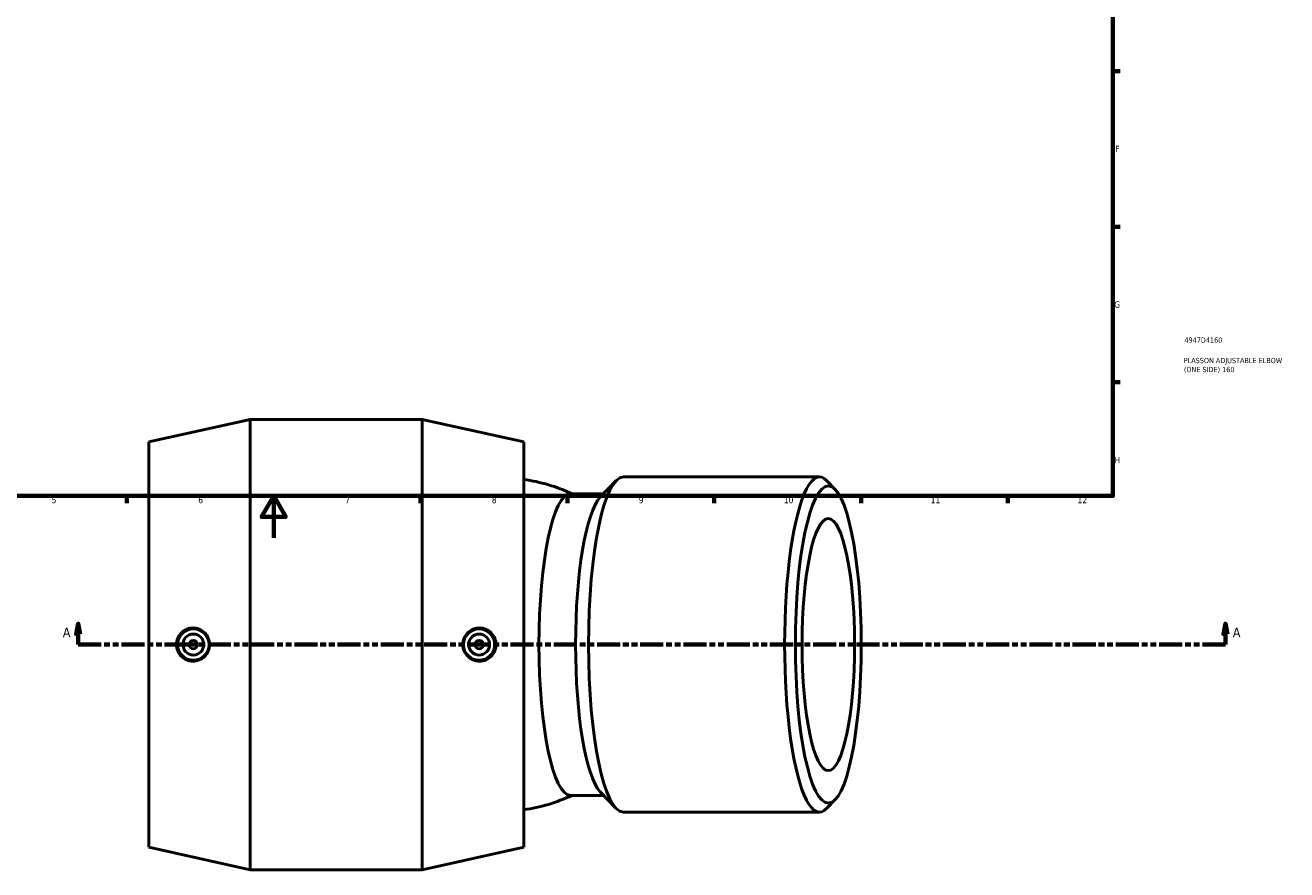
# Model space of a CAD drawing. Header units: millimetres. Extents: x -102 to 1450, y -612 to 1193.
# Tile 3 of 5: x 302 to 904, y -158 to 245. Entities that reach past the tile are written whole.
import ezdxf

# ---------------------------------------------------------------- set-up
doc = ezdxf.new("R2010")
doc.units = ezdxf.units.MM
doc.linetypes.add('DOUBLE_DASH_CHAIN', pattern=[1.2403, 0.6614, -0.0827, 0.1654, -0.0827, 0.1654, -0.0827])
for name, color, linetype, lineweight in [('Border (ANSI)', 7, 'Continuous', 70), ('Section Line (ANSI)', 7, 'DOUBLE_DASH_CHAIN', 70), ('Title (ISO)', 7, 'Continuous', 50), ('Visible (ANSI)', 7, 'Continuous', 50)]:
    doc.layers.add(name, color=color, linetype=linetype, lineweight=lineweight)
doc.styles.add('Label Text (ANSI)', font='tahoma.ttf')
doc.styles.add('Note Text (ANSI)', font='tahoma.ttf')
doc.styles.add('Note Text (ISO)', font='tahoma.ttf')

# ---------------------------------------------------------------- blocks, each defined once
blk = doc.blocks.new('Borders Default Border')
at = {"layer": 'Border (ANSI)'}
for p, q in [((821, 222.75), (824.45, 222.75)), ((821, 148.5), (824.45, 148.5)), ((821, 74.25), (824.45, 74.25)), ((350.42, 20), (350.42, 16.55)), ((490.58, 20), (490.58, 16.55)), ((560.67, 20), (560.67, 16.55)), ((630.75, 20), (630.75, 16.55)), ((700.83, 20), (700.83, 16.55)), ((770.92, 20), (770.92, 16.55))]:
    blk.add_line(p, q, dxfattribs=at)
at = {"layer": 'Border (ANSI)', "flags": 128}
for points in [[(20, 20), (20, 574), (821, 574), (821, 20), (20, 20)], [(420.5, 0), (420.5, 20), (414.73, 10), (426.27, 10), (420.5, 20)]]:
    blk.add_lwpolyline(points, dxfattribs=at)
at = {"layer": 'Border (ANSI)', "color": 230, "true_color": 0xff0080, "attachment_point": 7, "style": 'Note Text (ANSI)'}
for s, insert, char_height in [('F', (822.14, 184.1), 3.05), ('G', (821.66, 109.79), 3.05), ('H', (821.81, 35.6), 3.05), ('5', (314.48, 16.49), 3.05), ('6', (384.49, 16.49), 3.05), ('7', (454.6, 16.55), 3.05), ('8', (524.63, 16.48), 3.05), ('9', (594.7, 16.49), 3.05), ('10', (663.96, 16.49), 3.048), ('11', (734.04, 16.55), 3.048), ('12', (804.13, 16.55), 3.048)]:
    blk.add_mtext(s, dxfattribs=dict(at, insert=insert, char_height=char_height))
blk = doc.blocks.new('Title Blocks ISO')
at = {"layer": 'Title (ISO)', "color": 232, "true_color": 0xca0064, "style": 'Note Text (ISO)'}
for tag, p in [('PART_NUMBER_001', (34.16, 73.14)), ('DESCRIPTION_001', (33.84, 63.4)), ('DESCRIPTION_002', (33.91, 59.12))]:
    blk.add_attdef(tag, p, '', height=2.5, dxfattribs=at)
blk = doc.blocks.new('2dTransSection0')
at = {"layer": 'Section Line (ANSI)', "linetype": 'Continuous'}
for p, q in [((327.18, -40.93), (326.18, -45.93)), ((327.18, -45.93), (327.18, -40.93)), ((328.18, -45.93), (327.18, -40.93)), ((874.75, -40.93), (873.75, -45.93)), ((874.75, -45.93), (874.75, -40.93)), ((875.75, -45.93), (874.75, -40.93)), ((326.18, -45.93), (328.18, -45.93)), ((327.18, -50.93), (327.18, -45.93)), ((873.75, -45.93), (875.75, -45.93)), ((874.75, -50.93), (874.75, -45.93)), ((327.18, -50.93), (338.22, -50.93)), ((863.71, -50.93), (874.75, -50.93))]:
    blk.add_line(p, q, dxfattribs=at)
at = {"layer": 'Section Line (ANSI)', "linetype": 'DOUBLE_DASH_CHAIN', "ltscale": 16.637753}
blk.add_line((327.18, -50.93), (874.75, -50.93), dxfattribs=at)
at = {"layer": 'Section Line (ANSI)', "linetype": 'Continuous', "flags": 128}
for points in [[(328.18, -45.93), (327.18, -40.93), (326.18, -45.93), (328.18, -45.93)], [(875.75, -45.93), (874.75, -40.93), (873.75, -45.93), (875.75, -45.93)]]:
    blk.add_lwpolyline(points, dxfattribs=at)
at = {"layer": 'Section Line (ANSI)'}
for points in [[(328.18, -45.93), (327.18, -40.93), (326.18, -45.93), (328.18, -45.93)], [(875.75, -45.93), (874.75, -40.93), (873.75, -45.93), (875.75, -45.93)]]:
    blk.add_solid(points, dxfattribs=at)
at = {"layer": 'Section Line (ANSI)', "char_height": 4.57, "attachment_point": 7, "style": 'Label Text (ANSI)'}
for insert in [(319.82, -47.43), (878.22, -47.43)]:
    blk.add_mtext('A', dxfattribs=dict(at, insert=insert))

msp = doc.modelspace()

# ---------------------------------------------------------------- linework, layer by layer
at = {"layer": 'Visible (ANSI)'}
for p, q in [((360.83, 45.825), (409.33, 56.575)), ((409.33, -158.425), (409.33, 56.575)), ((409.33, 56.575), (491.355, 56.575)), ((491.355, -158.425), (491.355, 56.575)), ((539.855, 45.825), (491.355, 56.575)), ((360.83, -147.675), (360.83, 45.825)), ((539.855, -147.675), (539.855, 45.825)), ((576.375, 19.43), (583.846, 27.247)), ((680.991, 29.075), (587.382, 29.075)), ((688.542, 23.045), (684.526, 27.247)), ((577.947, 21.075), (562.083, 21.075)), ((577.947, -122.925), (562.083, -122.925)), ((576.375, -121.28), (583.846, -129.097)), ((688.542, -124.895), (684.526, -129.097)), ((680.991, -130.925), (587.382, -130.925)), ((360.83, -147.675), (409.33, -158.425)), ((539.855, -147.675), (491.355, -158.425)), ((409.33, -158.425), (491.355, -158.425))]:
    msp.add_line(p, q, dxfattribs=at)
for centre, radius in [((382.142, -50.925), 7.5), ((382.142, -50.925), 5), ((518.542, -50.925), 7.5), ((518.542, -50.925), 5), ((382.142, -50.925), 2), ((518.542, -50.925), 2)]:
    msp.add_circle(centre, radius, dxfattribs=at)
for start, end in [(64.835561, 82.154776), (277.845224, 295.164439)]:
    msp.add_arc((528.996, -50.925), 79.55, start, end, dxfattribs=at)
for centre, major_axis, start_param, end_param in [((680.991, -50.925), (0, 80), 6.0689947, 9.6389685), ((587.382, -50.925), (0, -80), 3.1415927, 6.2831853), ((562.083, -50.925), (0, -72), 3.1415927, 6.2831853), ((579.557, -50.925), (0, -72), 3.3557832, 6.0689947)]:
    msp.add_ellipse(centre, major_axis=major_axis, ratio=0.2079117, start_param=start_param, end_param=end_param, dxfattribs=at)
for major_axis in [(0, -75.7), (0, -60.194)]:
    msp.add_ellipse((685.197, -50.925), major_axis=major_axis, ratio=0.2079117, dxfattribs=at)
for points, knots in [([(381.852, -58.848), (380.879, -58.832), (379.839, -58.622), (377.923, -57.8), (377.046, -57.186), (375.669, -55.78), (375.074, -54.896), (374.284, -52.961), (374.09, -51.91), (374.09, -49.94), (374.284, -48.889), (375.074, -46.954), (375.669, -46.07), (377.046, -44.664), (377.923, -44.051), (379.839, -43.228), (380.879, -43.019), (382.863, -42.984), (383.942, -43.172), (385.93, -43.974), (386.839, -44.588), (388.258, -46.004), (388.87, -46.892), (389.685, -48.849), (389.888, -49.919), (389.888, -51.932), (389.685, -53.001), (388.87, -54.958), (388.258, -55.846), (386.839, -57.262), (385.93, -57.876), (383.942, -58.678), (382.863, -58.866), (381.852, -58.848)], [0, 0, 0, 0, 0.2988024, 0.2988024, 0.5976047, 0.5976047, 0.893155, 0.893155, 1.1887052, 1.1887052, 1.4842554, 1.4842554, 1.7798056, 1.7798056, 2.078608, 2.078608, 2.3774104, 2.3774104, 2.6882513, 2.6882513, 2.9990921, 2.9990921, 3.3010199, 3.3010199, 3.6029477, 3.6029477, 3.9048755, 3.9048755, 4.2068032, 4.2068032, 4.5176441, 4.5176441, 4.828485, 4.828485, 4.828485, 4.828485]), ([(518.833, -58.848), (517.821, -58.866), (516.742, -58.678), (514.755, -57.876), (513.845, -57.262), (512.426, -55.846), (511.814, -54.958), (510.999, -53.001), (510.796, -51.932), (510.796, -49.919), (510.999, -48.849), (511.814, -46.892), (512.426, -46.004), (513.845, -44.588), (514.755, -43.974), (516.742, -43.172), (517.821, -42.984), (519.805, -43.019), (520.845, -43.228), (522.761, -44.051), (523.638, -44.664), (525.015, -46.07), (525.61, -46.954), (526.4, -48.889), (526.594, -49.94), (526.594, -51.91), (526.4, -52.961), (525.61, -54.896), (525.015, -55.78), (523.638, -57.186), (522.761, -57.8), (520.845, -58.622), (519.805, -58.832), (518.833, -58.848)], [0, 0, 0, 0, 0.3108409, 0.3108409, 0.6216818, 0.6216818, 0.9236095, 0.9236095, 1.2255373, 1.2255373, 1.5274651, 1.5274651, 1.8293928, 1.8293928, 2.1402337, 2.1402337, 2.4510746, 2.4510746, 2.749877, 2.749877, 3.0486793, 3.0486793, 3.3442296, 3.3442296, 3.6397798, 3.6397798, 3.93533, 3.93533, 4.2308802, 4.2308802, 4.5296826, 4.5296826, 4.828485, 4.828485, 4.828485, 4.828485])]:
    msp.add_open_spline(points, degree=3, knots=knots, dxfattribs=at)

# ---------------------------------------------------------------- block references
msp.add_blockref('Borders Default Border', (0, 0))
msp.add_blockref('Title Blocks ISO', (821, 20)).add_auto_attribs({'PART_NUMBER_001': '4947D4160', 'DESCRIPTION_001': 'PLASSON ADJUSTABLE ELBOW', 'DESCRIPTION_002': '(ONE SIDE) 160'})
at = {"layer": 'Section Line (ANSI)'}
msp.add_blockref('2dTransSection0', (0, 0), dxfattribs=at)

doc.saveas('drawing.dxf')
